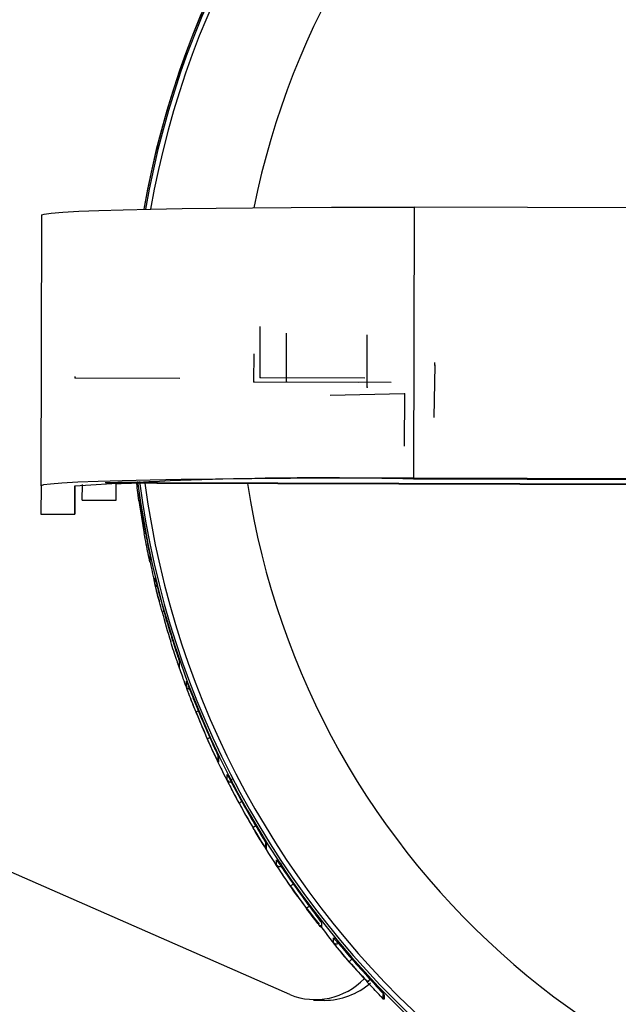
# Model space of a CAD drawing. Header units: millimetres. Extents: x -211 to 83, y -332 to 37.
# Tile 3 of 8: x -108 to -64, y -260 to -187. Entities that reach past the tile are written whole.
import ezdxf

# ---------------------------------------------------------------- set-up
doc = ezdxf.new("R2010")
doc.units = ezdxf.units.MM
doc.header["$PDSIZE"] = -1

msp = doc.modelspace()

# ---------------------------------------------------------------- linework, layer by layer
at = {"color": 7, "linetype": 'Continuous', "lineweight": 25}
for p, q in [((-78.818, -201.074), (-78.873, -221.068)), ((-50.219, -201.152), (-78.818, -201.074)), ((-106.375, -221.634), (-106.32, -201.64)), ((-103.327, -222.674), (-103.324, -221.521)), ((-100.827, -222.679), (-100.824, -221.501)), ((-97.824, -221.277), (-97.824, -221.381)), ((-97.824, -221.381), (-50.274, -221.511)), ((-97.824, -221.439), (-50.275, -221.57)), ((-50.273, -221.146), (-78.873, -221.068)), ((-50.274, -221.205), (-78.873, -221.126)), ((-106.375, -221.634), (-106.38, -223.712)), ((-103.875, -221.641), (-103.88, -223.717)), ((-103.327, -222.672), (-100.827, -222.679)), ((-103.327, -222.674), (-100.827, -222.681)), ((-106.38, -223.71), (-103.88, -223.717)), ((-106.38, -223.712), (-103.88, -223.719)), ((-98.337, -226.738), (-98.338, -227.196)), ((-98.33, -226.802), (-98.331, -227.259)), ((-97.964, -228.856), (-97.963, -228.42)), ((-96.185, -234.469), (-96.186, -234.905)), ((-96.169, -234.568), (-96.17, -235.004)), ((-95.646, -236.439), (-95.645, -236.03)), ((-88, -259.174), (-132.597, -239.581)), ((-93.309, -241.479), (-93.31, -241.888)), ((-93.279, -241.609), (-93.281, -242.018)), ((-92.625, -243.321), (-92.624, -242.94)), ((-89.806, -247.866), (-89.807, -248.246)), ((-89.76, -248.025), (-89.761, -248.406)), ((-88.987, -249.594), (-88.986, -249.238)), ((-85.669, -253.872), (-85.67, -254.228)), ((-84.787, -255.315), (-84.786, -254.976)), ((-81.262, -259.327), (-81.107, -259.498)), ((-81.123, -258.972), (-81.124, -259.311)), ((-81.038, -259.182), (-81.039, -259.52)), ((-86.244, -259.573), (-85.467, -259.593))]:
    msp.add_line(p, q, dxfattribs=at)
at = {"color": 7, "linetype": 'Continuous'}
for p, q in [((-90.203, -213.64), (-90.192, -209.866)), ((-88.253, -213.957), (-88.243, -210.351)), ((-82.304, -214.348), (-82.294, -210.482)), ((-90.653, -213.951), (-90.648, -211.882)), ((-77.3, -212.714), (-77.377, -216.58)), ((-77.3, -212.714), (-77.3, -212.533)), ((-103.853, -213.65), (-103.852, -213.56)), ((-103.853, -213.65), (-96.117, -213.671)), ((-90.653, -213.951), (-82.918, -213.972)), ((-90.203, -213.64), (-82.467, -213.661)), ((-88.253, -213.957), (-80.518, -213.979)), ((-82.304, -214.348), (-82.304, -214.168)), ((-79.548, -214.842), (-85.018, -214.955)), ((-79.548, -214.842), (-79.559, -218.709))]:
    msp.add_line(p, q, dxfattribs=at)
at = {"color": 7, "linetype": 'Continuous', "lineweight": 25, "flags": 128}
for points in [[(-106.32, -201.64), (-106.147, -201.568), (-105.63, -201.499), (-104.776, -201.432), (-103.596, -201.369), (-102.104, -201.31), (-100.319, -201.256), (-98.264, -201.208), (-95.965, -201.167), (-93.45, -201.132), (-90.75, -201.104), (-87.901, -201.085), (-84.938, -201.073), (-81.897, -201.069), (-78.818, -201.074)], [(-78.873, -221.068), (-81.952, -221.064), (-84.993, -221.067), (-87.956, -221.079), (-90.805, -221.099), (-93.504, -221.126), (-96.019, -221.161), (-98.319, -221.203), (-100.374, -221.251), (-102.159, -221.305), (-103.651, -221.363), (-104.831, -221.427), (-105.685, -221.493), (-106.202, -221.563), (-106.375, -221.634)], [(-100.827, -222.679), (-100.827, -222.591), (-100.826, -222.276), (-100.825, -221.746), (-100.824, -221.5)], [(-103.88, -223.717), (-103.88, -223.629), (-103.879, -223.314), (-103.878, -222.784), (-103.876, -222.059), (-103.874, -221.638)], [(-98.331, -227.259), (-98.337, -227.222), (-98.338, -227.196)]]:
    msp.add_lwpolyline(points, dxfattribs=at)
at = {"color": 7, "linetype": 'Continuous', "lineweight": 25}
for centre, radius, start, end in [((-33.3, -212.753), 66.503, 9.67585, 170.0123), ((-33.3, -212.694), 66.37, 9.64655, 170.04158), ((-33.3, -212.684), 66, 9.70038, 169.98768), ((-33.31, -212.746), 66.491, 98.48931, 170.01728), ((-33.3, -212.635), 58.503, 11.05497, 168.63215), ((-85.698, -497.095), 276.053, 88.5833, 93.77531), ((-98.543, -399.592), 178.213, 89.76897, 90.9991), ((-98.662, -253.641), 32.212, 88.50959, 93.84902), ((-33.3, -212.718), 66.502, 187.428, 352.26082), ((-33.3, -212.659), 66.369, 187.49076, 352.19801), ((-33.3, -212.649), 65.999, 187.65489, 352.15572), ((-33.3, -212.603), 58.502, 188.70569, 350.98032), ((-33.335, -212.856), 66.465, 188.06878, 190.20128), ((-98.999, -223.242), 0.535, 97.16628, 105.69935), ((-33.336, -213.398), 66.465, 188.06878, 190.20128), ((-98.479, -226.086), 0.956, 98.97875, 106.50929), ((-97.672, -228.786), 0.3, 193.5085, 252.79587), ((-96.933, -232.299), 1.463, 104.86903, 110.37851), ((-33.334, -213.376), 66.468, 195.31209, 197.28325), ((-33.332, -212.856), 66.468, 195.31209, 197.28325), ((-95.887, -234.906), 0.3, 179.85088, 199.02761), ((-95.365, -236.335), 0.3, 200.37257, 272.03286), ((-94.079, -240.017), 1.899, 111.04352, 116.71941), ((-33.328, -212.854), 66.472, 202.06722, 203.93261), ((-33.33, -213.347), 66.472, 202.06722, 203.93261), ((-92.588, -243.18), 3.236, 113.10682, 117.58873), ((-93.01, -241.889), 0.3, 179.85106, 205.59216), ((-92.357, -243.185), 0.3, 206.87638, 286.3211), ((-33.324, -212.852), 66.477, 208.5014, 210.29761), ((-90.502, -246.967), 2.295, 117.204, 122.80185), ((-33.325, -213.317), 66.477, 208.5014, 210.29761), ((-88.563, -250.099), 3.898, 119.19109, 123.6546), ((-89.507, -248.247), 0.3, 179.8512, 211.90258), ((-88.736, -249.43), 0.3, 213.14799, 296.82914), ((-85.721, -254.03), 3.637, 124.00843, 127.98746), ((-33.321, -213.289), 66.482, 214.72898, 216.48297), ((-33.32, -212.849), 66.482, 214.72898, 216.48297), ((-84.087, -256.069), 4.218, 125.45959, 129.59251), ((-85.434, -254.043), 0.3, 179.85157, 218.05606), ((-84.554, -255.125), 0.3, 219.27764, 313.49454), ((-33.315, -212.846), 66.488, 220.83713, 222.57085), ((-80.686, -259.805), 4.238, 130.02906, 133.78521), ((-33.316, -213.268), 66.488, 220.83713, 222.57085), ((-86.128, -254.505), 5.03, 248.14978, 316.00913), ((-85.474, -254.399), 5.195, 270.08588, 311.11423), ((-78.978, -261.503), 4.638, 131.63934, 135.40507), ((-80.824, -259.312), 0.3, 179.85208, 224.13116)]:
    msp.add_arc(centre, radius, start, end, dxfattribs=at)
for points, knots in [([(-99.144, -222.727), (-99.181, -222.459), (-99.249, -221.963), (-99.302, -221.525), (-99.326, -221.325)], [0, 0, 0, 0, 0.541664, 1, 1, 1, 1]), ([(-98.331, -227.259), (-98.333, -227.253), (-98.337, -227.239), (-98.37, -227.097), (-98.416, -226.882), (-98.494, -226.511), (-98.61, -225.934), (-98.704, -225.424), (-98.751, -225.169)], [0, 0, 0, 0, 0.126119, 0.25073, 0.376133, 0.501711, 0.751228, 1, 1, 1, 1]), ([(-98.75, -224.628), (-98.703, -224.884), (-98.609, -225.397), (-98.492, -225.99), (-98.414, -226.377), (-98.368, -226.606), (-98.336, -226.765), (-98.332, -226.79), (-98.33, -226.802)], [0, 0, 0, 0, 0.249154, 0.499066, 0.626614, 0.749638, 0.875941, 1, 1, 1, 1]), ([(-98.32, -227.226), (-98.167, -228.019), (-97.976, -229.008), (-97.696, -229.968), (-97.64, -230.159)], [0, 0, 0, 0, 0.801865, 1, 1, 1, 1]), ([(-97.442, -230.928), (-97.509, -230.682), (-97.642, -230.188), (-97.784, -229.623), (-97.873, -229.256), (-97.924, -229.04), (-97.958, -228.891), (-97.962, -228.867), (-97.964, -228.856)], [0, 0, 0, 0, 0.249475, 0.499164, 0.626383, 0.749621, 0.875861, 1, 1, 1, 1]), ([(-97.963, -228.42), (-97.961, -228.426), (-97.956, -228.438), (-97.922, -228.572), (-97.87, -228.774), (-97.781, -229.125), (-97.64, -229.674), (-97.507, -230.164), (-97.441, -230.408)], [0, 0, 0, 0, 0.1259247, 0.2512323, 0.3765637, 0.5023238, 0.7515002, 1, 1, 1, 1]), ([(-96.17, -235.004), (-96.173, -234.998), (-96.178, -234.988), (-96.222, -234.87), (-96.287, -234.687), (-96.399, -234.361), (-96.575, -233.838), (-96.725, -233.361), (-96.801, -233.123)], [0, 0, 0, 0, 0.12611, 0.251007, 0.374815, 0.501351, 0.750428, 1, 1, 1, 1]), ([(-96.799, -232.603), (-96.724, -232.843), (-96.573, -233.322), (-96.398, -233.861), (-96.285, -234.203), (-96.22, -234.401), (-96.177, -234.536), (-96.172, -234.557), (-96.169, -234.568)], [0, 0, 0, 0, 0.249824, 0.499254, 0.625744, 0.749563, 0.875378, 1, 1, 1, 1]), ([(-96.262, -234.79), (-96.141, -235.141), (-95.875, -235.911), (-95.424, -237.117), (-95.022, -238.136), (-94.696, -238.926), (-94.46, -239.483), (-94.191, -240.1), (-93.758, -241.069), (-93.329, -241.982), (-92.615, -243.434), (-91.75, -245.092), (-90.451, -247.37), (-89.047, -249.603), (-87.534, -251.857), (-86.416, -253.264), (-85.843, -253.985)], [0, 0, 0, 0, 0.050757, 0.111436, 0.176236, 0.200823, 0.228482, 0.259216, 0.293023, 0.373955, 0.397385, 0.514741, 0.630041, 0.756223, 0.875058, 1, 1, 1, 1]), ([(-95.645, -236.03), (-95.642, -236.035), (-95.637, -236.045), (-95.592, -236.157), (-95.524, -236.331), (-95.403, -236.641), (-95.207, -237.142), (-95.023, -237.599), (-94.931, -237.828)], [0, 0, 0, 0, 0.12619, 0.250901, 0.374832, 0.501164, 0.750441, 1, 1, 1, 1]), ([(-94.932, -238.321), (-95.025, -238.091), (-95.208, -237.631), (-95.404, -237.115), (-95.525, -236.788), (-95.593, -236.599), (-95.638, -236.47), (-95.644, -236.449), (-95.646, -236.439)], [0, 0, 0, 0, 0.249918, 0.499227, 0.625556, 0.749539, 0.875341, 1, 1, 1, 1]), ([(-93.281, -242.018), (-93.298, -241.989), (-93.332, -241.931), (-93.561, -241.461), (-93.824, -240.899), (-93.999, -240.508), (-94.087, -240.313)], [0, 0, 0, 0, 0.279826, 0.559323, 0.779514, 1, 1, 1, 1]), ([(-94.086, -239.82), (-93.986, -240.043), (-93.786, -240.49), (-93.561, -240.982), (-93.421, -241.288), (-93.342, -241.463), (-93.289, -241.581), (-93.283, -241.6), (-93.279, -241.609)], [0, 0, 0, 0, 0.250026, 0.49921, 0.625078, 0.749494, 0.875047, 1, 1, 1, 1]), ([(-91.746, -245.038), (-91.86, -244.825), (-92.09, -244.398), (-92.332, -243.925), (-92.479, -243.631), (-92.561, -243.463), (-92.615, -243.349), (-92.621, -243.33), (-92.625, -243.321)], [0, 0, 0, 0, 0.250011, 0.499156, 0.624944, 0.749473, 0.875029, 1, 1, 1, 1]), ([(-92.624, -242.94), (-92.606, -242.968), (-92.572, -243.024), (-92.334, -243.474), (-92.047, -244.013), (-91.845, -244.387), (-91.744, -244.574)], [0, 0, 0, 0, 0.2798292, 0.5593255, 0.7795307, 1, 1, 1, 1]), ([(-92.306, -243.254), (-92.31, -243.269), (-92.323, -243.322), (-92.28, -243.463), (-92.176, -243.719), (-91.99, -244.098), (-91.827, -244.406), (-91.74, -244.572)], [0, 0, 0, 0, 0.06558, 0.234366, 0.445818, 0.700394, 1, 1, 1, 1]), ([(-89.761, -248.406), (-89.781, -248.381), (-89.819, -248.332), (-90.086, -247.913), (-90.402, -247.398), (-90.616, -247.035), (-90.723, -246.854)], [0, 0, 0, 0, 0.279951, 0.559426, 0.779607, 1, 1, 1, 1]), ([(-90.721, -246.389), (-90.6, -246.597), (-90.356, -247.011), (-90.088, -247.461), (-89.924, -247.737), (-89.832, -247.893), (-89.771, -247.999), (-89.764, -248.016), (-89.76, -248.025)], [0, 0, 0, 0, 0.250031, 0.499121, 0.62462, 0.749443, 0.874851, 1, 1, 1, 1]), ([(-87.96, -251.164), (-88.095, -250.967), (-88.365, -250.573), (-88.706, -250.054), (-88.895, -249.755), (-88.976, -249.62), (-88.984, -249.603), (-88.987, -249.594)], [0, 0, 0, 0, 0.250307, 0.499704, 0.749114, 0.874686, 1, 1, 1, 1]), ([(-88.986, -249.238), (-88.983, -249.242), (-88.975, -249.248), (-88.893, -249.362), (-88.704, -249.638), (-88.364, -250.137), (-88.094, -250.528), (-87.959, -250.724)], [0, 0, 0, 0, 0.126148, 0.251402, 0.500716, 0.750244, 1, 1, 1, 1]), ([(-88.654, -249.5), (-88.655, -249.517), (-88.661, -249.569), (-88.602, -249.702), (-88.472, -249.937), (-88.249, -250.285), (-88.058, -250.569), (-87.954, -250.722)], [0, 0, 0, 0, 0.07765, 0.244921, 0.453731, 0.704672, 1, 1, 1, 1]), ([(-85.67, -254.228), (-85.675, -254.225), (-85.683, -254.22), (-85.773, -254.116), (-85.981, -253.86), (-86.35, -253.387), (-86.633, -253.008), (-86.775, -252.818)], [0, 0, 0, 0, 0.126162, 0.251437, 0.50077, 0.750259, 1, 1, 1, 1]), ([(-86.774, -252.379), (-86.632, -252.57), (-86.348, -252.952), (-85.981, -253.441), (-85.721, -253.79), (-85.687, -253.845), (-85.669, -253.872)], [0, 0, 0, 0, 0.250621, 0.500313, 0.750055, 1, 1, 1, 1]), ([(-86.534, -252.633), (-86.42, -252.794), (-86.193, -253.116), (-85.944, -253.453), (-85.794, -253.65), (-85.678, -253.798), (-85.659, -253.817), (-85.646, -253.83)], [0, 0, 0, 0, 0.249733, 0.499211, 0.627029, 0.75324, 1, 1, 1, 1]), ([(-85.71, -254.156), (-85.271, -254.744), (-84.201, -256.175), (-82.963, -257.483), (-82.233, -258.253)], [0, 0, 0, 0, 0.410611, 1, 1, 1, 1]), ([(-84.786, -254.976), (-84.768, -254.992), (-84.733, -255.024), (-84.465, -255.336), (-84.081, -255.786), (-83.772, -256.144), (-83.618, -256.323)], [0, 0, 0, 0, 0.250514, 0.500166, 0.749971, 1, 1, 1, 1]), ([(-83.619, -256.745), (-83.774, -256.565), (-84.082, -256.204), (-84.467, -255.735), (-84.734, -255.395), (-84.769, -255.342), (-84.787, -255.315)], [0, 0, 0, 0, 0.250589, 0.500277, 0.75004, 1, 1, 1, 1]), ([(-82.28, -257.825), (-82.119, -258), (-81.798, -258.348), (-81.386, -258.791), (-81.095, -259.107), (-81.057, -259.157), (-81.038, -259.182)], [0, 0, 0, 0, 0.250582, 0.500261, 0.750026, 1, 1, 1, 1]), ([(-81.039, -259.52), (-81.058, -259.506), (-81.097, -259.478), (-81.388, -259.19), (-81.799, -258.766), (-82.12, -258.42), (-82.281, -258.247)], [0, 0, 0, 0, 0.250533, 0.50019, 0.74998, 1, 1, 1, 1]), ([(-82.06, -258.037), (-81.927, -258.183), (-81.662, -258.473), (-81.335, -258.812), (-81.165, -258.983), (-81.124, -259.021), (-81.123, -259.022)], [0, 0, 0, 0, 0.338347, 0.676525, 0.990043, 1, 1, 1, 1])]:
    msp.add_open_spline(points, degree=3, knots=knots, dxfattribs=at)
at = {"color": 7, "linetype": 'Continuous'}
for p in [(-77.3, -212.714), (-103.853, -213.65), (-90.653, -213.951), (-90.203, -213.64), (-88.253, -213.957), (-82.304, -214.348), (-79.548, -214.842)]:
    msp.add_point(p, dxfattribs=at)

doc.saveas('drawing.dxf')
